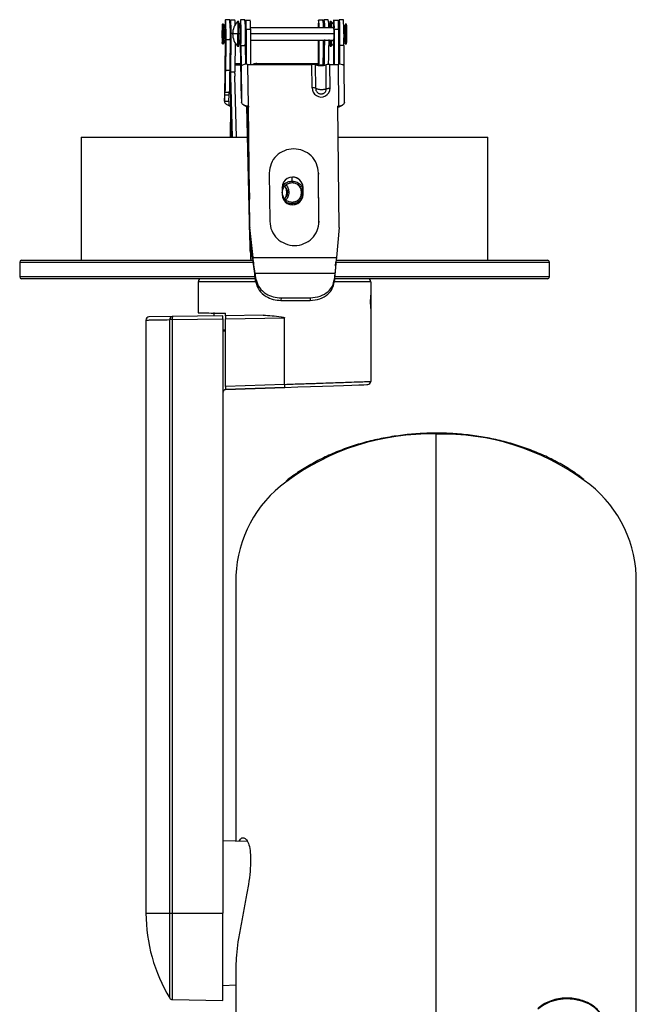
# Model space of a CAD drawing. Header units: millimetres. Extents: x 83 to 924, y 80 to 674.
# Tile 10 of 11: x 615 to 715, y 270 to 430. Entities that reach past the tile are written whole.
import ezdxf

# ---------------------------------------------------------------- set-up
doc = ezdxf.new("R2010")
doc.units = ezdxf.units.MM
doc.linetypes.add('SLD-Solid', pattern=[0])

msp = doc.modelspace()

# ---------------------------------------------------------------- linework, layer by layer
at = {"color": 7, "linetype": 'SLD-Solid', "lineweight": 25}
for p, q in [((649.41, 430.1), (648.71, 430.1)), ((650.25, 430.05), (649.55, 430.05)), ((651.88, 430.1), (651.18, 430.1)), ((652.04, 430.05), (652.74, 430.05)), ((664.54, 430.05), (663.84, 430.05)), ((665.4, 430.1), (664.7, 430.1)), ((666.33, 430.05), (667.03, 430.05)), ((667.86, 430.1), (667.17, 430.1)), ((648.41, 429.4), (648.21, 429.4)), ((648.52, 428.78), (648.43, 429.36)), ((648.74, 428.8), (648.52, 428.8)), ((649.56, 428.8), (649.49, 428.8)), ((650.88, 429.8), (650.68, 429.8)), ((651.2, 428.8), (650.94, 428.8)), ((651.16, 429.01), (651.19, 429.01)), ((652.03, 428.8), (651.95, 428.8)), ((652.09, 428.55), (652.79, 428.55)), ((652.09, 428.55), (652.09, 422.84)), ((666.32, 428.8), (652.79, 428.8)), ((652.79, 428.55), (652.79, 422.85)), ((664.71, 429), (664.73, 428.8)), ((665.9, 429.8), (665.7, 429.8)), ((666.38, 428.55), (667.08, 428.55)), ((666.38, 428.55), (666.38, 422.85)), ((667.19, 428.8), (667.08, 428.8)), ((667.08, 428.55), (667.08, 422.85)), ((667.18, 429.01), (667.15, 429.01)), ((668.06, 428.8), (667.94, 428.8)), ((668.15, 429.36), (668.06, 428.78)), ((668.36, 429.4), (668.16, 429.4)), ((648.26, 427.8), (648.27, 427.8)), ((648.27, 427.8), (648.47, 427.8)), ((648.43, 426.24), (648.52, 426.83)), ((648.47, 427.8), (648.55, 427.8)), ((648.52, 426.8), (648.74, 426.8)), ((648.55, 427.8), (648.76, 427.8)), ((648.7, 426.6), (648.68, 426.8)), ((648.79, 426.87), (649.49, 426.87)), ((649.49, 426.8), (649.56, 426.8)), ((649.49, 426.8), (649.49, 422.75)), ((649.5, 427.8), (649.6, 427.8)), ((649.63, 427.9), (649.88, 427.9)), ((650.75, 427.8), (649.88, 427.8)), ((650.95, 427.8), (650.75, 427.8)), ((650.94, 426.8), (651.2, 426.8)), ((651.22, 427.8), (650.95, 427.8)), ((651.95, 426.8), (652.03, 426.8)), ((652.06, 427.8), (651.96, 427.8)), ((666.35, 427.8), (652.79, 427.8)), ((652.79, 426.8), (666.32, 426.8)), ((663.78, 426.8), (663.78, 422.75)), ((664.69, 426.6), (664.67, 426.8)), ((667.21, 427.8), (667.08, 427.8)), ((667.08, 426.8), (667.19, 426.8)), ((667.94, 426.8), (668.06, 426.8)), ((668.1, 427.8), (667.95, 427.8)), ((668.06, 426.83), (668.15, 426.24)), ((668.22, 427.8), (668.1, 427.8)), ((668.42, 427.8), (668.22, 427.8)), ((648.21, 426.2), (648.41, 426.2)), ((648.66, 425.95), (648.62, 422.55)), ((648.7, 426.6), (648.72, 426.6)), ((650.68, 425.8), (650.88, 425.8)), ((651.23, 425.91), (651.26, 422.48)), ((651.23, 425.91), (651.93, 425.91)), ((651.93, 425.91), (651.95, 422.83)), ((664.65, 425.95), (664.61, 422.75)), ((664.71, 426.6), (664.69, 426.6)), ((665.7, 425.8), (665.9, 425.8)), ((667.21, 425.91), (667.24, 422.84)), ((667.91, 425.91), (667.21, 425.91)), ((667.91, 425.91), (667.95, 422.66)), ((668.16, 426.2), (668.36, 426.2)), ((648.6, 422.7), (648.54, 416.82)), ((648.61, 422.69), (648.54, 416.86)), ((648.61, 422.69), (648.62, 422.55)), ((648.61, 422.69), (648.62, 422.69)), ((649.49, 422.75), (649.49, 421.18)), ((649.49, 421.18), (649.49, 422.75)), ((649.49, 422.75), (649.49, 422.75)), ((650.91, 422.96), (650.3, 422.96)), ((650.94, 422.77), (650.3, 422.77)), ((650.3, 422.75), (651.16, 422.75)), ((650.91, 422.96), (650.94, 422.77)), ((651.16, 422.81), (650.94, 422.77)), ((650.94, 422.77), (650.98, 422.75)), ((650.94, 422.75), (650.94, 422.77)), ((651.28, 422.6), (651.26, 422.48)), ((651.28, 422.6), (651.33, 416.72)), ((652.31, 422.85), (662.75, 422.85)), ((652.31, 422.85), (652.38, 416.05)), ((653.17, 422.84), (653.24, 422.87)), ((653.24, 422.87), (653.4, 422.85)), ((663.78, 422.96), (653.82, 422.96)), ((653.82, 422.96), (653.84, 422.85)), ((662.79, 419.06), (662.75, 422.85)), ((663.78, 422.77), (663.32, 422.77)), ((663.36, 418.96), (663.33, 422.77)), ((663.37, 422.75), (665.01, 422.75)), ((665.7, 418.97), (665.66, 422.85)), ((665.66, 422.85), (667, 422.85)), ((667, 422.85), (667.07, 416.05)), ((668.02, 416.69), (667.97, 422.61)), ((648.7, 421.92), (649.4, 421.92)), ((649.49, 421.18), (649.5, 420.93)), ((649.55, 421.18), (649.49, 421.18)), ((649.49, 421.18), (649.49, 421.18)), ((649.5, 420.93), (649.74, 411.05)), ((649.5, 420.93), (649.55, 420.93)), ((649.74, 411.05), (649.5, 420.93)), ((649.5, 420.93), (649.5, 420.93)), ((649.59, 421.63), (649.55, 421.63)), ((649.55, 421.63), (649.55, 421.18)), ((649.55, 420.93), (649.8, 411.05)), ((649.59, 421.63), (650.29, 421.63)), ((650.24, 421.37), (650.25, 421.63)), ((650.49, 411.05), (650.24, 420.94)), ((648.54, 416.85), (648.62, 417.92)), ((648.62, 417.92), (649.32, 417.92)), ((648.64, 418.36), (649.34, 418.36)), ((649.24, 416.85), (649.32, 417.92)), ((649.55, 418.76), (649.52, 416.03)), ((651.26, 417.85), (651.33, 416.72)), ((648.54, 416.86), (648.54, 416.85)), ((648.54, 416.85), (648.54, 416.86)), ((648.54, 416.85), (649.24, 416.85)), ((648.54, 416.85), (649.24, 416.85)), ((648.94, 416.34), (649.39, 416.12)), ((649.24, 416.85), (649.24, 416.85)), ((649.52, 416.03), (649.62, 416.03)), ((649.54, 411.05), (649.59, 416.03)), ((649.57, 411.05), (649.62, 415.97)), ((651.33, 416.71), (651.33, 416.72)), ((651.33, 416.72), (651.33, 416.72)), ((651.81, 416.17), (652.22, 415.97)), ((652.63, 397.31), (652.16, 415.99)), ((652.22, 415.97), (652.6, 400.97)), ((652.38, 416.05), (652.35, 415.88)), ((652.35, 415.88), (652.45, 415.88)), ((652.38, 416.05), (652.48, 416.05)), ((652.48, 416.05), (652.45, 415.88)), ((652.64, 396.21), (652.45, 415.88)), ((652.67, 396.39), (652.48, 416.05)), ((667.07, 416.05), (666.97, 416.05)), ((667.16, 396.39), (666.97, 416.05)), ((667.04, 415.88), (666.97, 415.88)), ((667.07, 416.05), (667.04, 415.88)), ((667.17, 415.97), (667.6, 416.16)), ((625.31, 411.05), (625.31, 391.05)), ((625.31, 411.05), (652.29, 411.05)), ((667.02, 411.05), (691.31, 411.05)), ((691.31, 391.05), (691.31, 411.05)), ((655.83, 405.21), (655.9, 397.37)), ((659.55, 403.9), (659.55, 404.55)), ((663.82, 405.21), (663.8, 405.03)), ((663.87, 397.19), (663.8, 405.03)), ((663.9, 397.37), (663.82, 405.21)), ((657.92, 402.85), (657.92, 401.75)), ((659.55, 403.9), (659.54, 403.65)), ((661.31, 402.85), (661.29, 402.85)), ((661.29, 401.75), (661.29, 402.85)), ((661.31, 401.75), (661.31, 402.85)), ((657.92, 402.05), (657.94, 402.05)), ((658.68, 402.05), (658.76, 402.05)), ((659, 402.05), (658.76, 402.05)), ((661.07, 402.05), (661.14, 402.05)), ((661.29, 402.05), (661.14, 402.05)), ((661.31, 401.75), (661.29, 401.75)), ((659.55, 400.2), (659.54, 400.45)), ((659.55, 400.05), (659.55, 400.2)), ((663.9, 397.37), (663.87, 397.19)), ((652.67, 396.39), (652.64, 396.21)), ((653.17, 391.34), (652.64, 396.21)), ((652.75, 392.55), (652.66, 396.01)), ((653.19, 391.51), (652.67, 396.39)), ((652.74, 395.33), (652.84, 391.05)), ((667.16, 396.39), (666.73, 391.51)), ((615.31, 390.75), (615.31, 388.35)), ((615.31, 390.75), (653.22, 390.75)), ((615.61, 391.05), (653.18, 391.05)), ((653.19, 391.51), (653.17, 391.34)), ((653.19, 391.51), (666.73, 391.51)), ((666.59, 390.13), (666.65, 390.72)), ((666.65, 390.75), (701.31, 390.75)), ((666.68, 391.05), (701.01, 391.05)), ((701.31, 388.35), (701.31, 390.75)), ((653.53, 388.96), (653.51, 388.54)), ((653.67, 387.47), (653.51, 388.54)), ((653.53, 388.96), (666.47, 388.96)), ((653.69, 387.89), (653.53, 388.96)), ((666.45, 388.54), (666.36, 387.47)), ((666.47, 388.96), (666.38, 387.89)), ((666.47, 388.96), (666.45, 388.54)), ((653.54, 388.35), (615.31, 388.35)), ((653.61, 388.05), (615.61, 388.05)), ((644.31, 387.55), (644.31, 382.52)), ((653.66, 387.55), (644.31, 387.55)), ((653.69, 387.89), (653.67, 387.47)), ((666.38, 387.89), (666.36, 387.47)), ((672.31, 387.55), (666.36, 387.55)), ((701.01, 388.05), (666.41, 388.05)), ((701.31, 388.35), (666.44, 388.35)), ((672.31, 387.55), (672.31, 385.8)), ((672.31, 385.55), (672.31, 384.74)), ((657.75, 384.95), (657.73, 384.53)), ((657.73, 384.53), (662.46, 384.53)), ((657.75, 384.95), (662.48, 384.95)), ((662.48, 384.95), (662.46, 384.53)), ((672.31, 384.74), (672.24, 384.74)), ((672.31, 384.74), (672.31, 383.05)), ((648.31, 382.05), (640.09, 381.91)), ((646.81, 382.54), (646.81, 382.03)), ((648.71, 382.05), (648.71, 382.44)), ((654.83, 382.16), (648.71, 382.05)), ((672.31, 382.8), (672.31, 371.37)), ((635.81, 381.34), (635.81, 285.05)), ((640.09, 381.91), (636.3, 381.84)), ((639.68, 285.05), (639.68, 381.41)), ((640.09, 381.41), (639.68, 381.41)), ((640.09, 381.41), (648.31, 381.55)), ((640.09, 381.41), (640.09, 285.05)), ((648.31, 381.55), (648.31, 285.05)), ((648.71, 381.55), (658.31, 381.72)), ((648.71, 370.57), (648.71, 381.55)), ((658.31, 370.9), (658.31, 381.72)), ((648.71, 379.69), (648.31, 379.7)), ((648.71, 379.55), (648.31, 379.54)), ((658.31, 370.9), (648.71, 370.57)), ((658.33, 370.4), (648.71, 370.07)), ((648.71, 370.07), (658.33, 370.4)), ((682.91, 362.84), (682.91, 362.98)), ((682.91, 265.45), (682.91, 362.84)), ((650.41, 339.86), (650.41, 296.75)), ((715.41, 250.29), (715.41, 339.86)), ((652.27, 296.68), (648.31, 296.82)), ((635.81, 285.05), (639.68, 285.05)), ((639.68, 285.05), (640.09, 285.05)), ((639.68, 271.28), (639.68, 285.05)), ((640.09, 285.05), (648.31, 285.05)), ((640.09, 285.05), (640.09, 271.04)), ((648.31, 270.89), (648.31, 285.05)), ((650.41, 276.39), (650.41, 251.37)), ((650.41, 273.35), (648.31, 273.28)), ((640.09, 271.04), (648.31, 270.89))]:
    msp.add_line(p, q, dxfattribs=at)
at = {"color": 7, "linetype": 'SLD-Solid', "lineweight": 25, "flags": 128}
for points in [[(648.79, 426.87), (648.8, 427.71), (648.79, 428.55), (648.78, 429.3), (648.75, 429.83), (648.72, 430.09), (648.69, 430.02), (648.66, 429.66), (648.64, 429.03), (648.63, 428.8)], [(651.23, 425.91), (651.25, 426.52), (651.26, 427.31), (651.26, 428.16), (651.25, 428.97), (651.23, 429.61), (651.2, 430.01), (651.17, 430.09), (651.14, 429.86), (651.11, 429.35), (651.1, 428.8)], [(664.62, 428.8), (664.63, 429.03), (664.65, 429.66), (664.68, 430.02), (664.71, 430.09), (664.74, 429.83), (664.77, 429.3), (664.78, 428.8)], [(667.09, 428.8), (667.1, 429.35), (667.13, 429.86), (667.16, 430.09), (667.19, 430.01), (667.22, 429.61), (667.24, 428.97), (667.25, 428.16), (667.25, 427.31), (667.24, 426.52), (667.21, 425.91), (667.21, 425.91)], [(648.27, 427.8), (648.27, 428.41), (648.25, 428.93), (648.24, 429.28), (648.21, 429.4), (648.19, 429.28), (648.18, 429.2)], [(648.68, 428.8), (648.69, 428.9), (648.71, 429.04), (648.72, 429)], [(648.72, 429), (648.74, 428.78), (648.75, 428.41), (648.76, 427.94), (648.76, 427.45), (648.75, 427.02), (648.73, 426.71), (648.72, 426.56), (648.7, 426.6)], [(650.67, 429.8), (650.68, 429.8), (650.71, 429.65), (650.73, 429.22), (650.75, 428.57), (650.75, 427.8)], [(651.16, 429.01), (651.15, 428.8), (651.15, 428.8)], [(651.19, 426.59), (651.2, 426.8), (651.22, 427.16), (651.22, 427.62), (651.22, 428.11), (651.21, 428.55), (651.2, 428.88), (651.18, 429.04), (651.16, 429.01)], [(664.67, 428.8), (664.68, 428.9), (664.7, 429.04), (664.71, 429)], [(665.76, 428.8), (665.75, 429.22), (665.73, 429.65), (665.7, 429.8), (665.67, 429.65), (665.65, 429.22), (665.63, 428.8)], [(667.15, 429.01), (667.14, 428.8), (667.14, 428.8)], [(667.18, 426.59), (667.19, 426.8), (667.21, 427.16), (667.21, 427.62), (667.21, 428.11), (667.2, 428.55), (667.19, 428.88), (667.17, 429.04), (667.15, 429.01)], [(668.15, 429.36), (668.16, 429.4), (668.19, 429.28), (668.21, 428.93), (668.22, 428.41), (668.22, 427.8)], [(648.27, 427.8), (648.27, 427.19), (648.25, 426.67), (648.24, 426.32), (648.21, 426.2), (648.19, 426.32), (648.18, 426.4)], [(648.63, 426.8), (648.64, 426.58), (648.66, 425.95)], [(648.79, 426.87), (648.78, 426.25), (648.77, 425.63), (648.76, 425.01), (648.75, 424.39), (648.74, 423.77), (648.73, 423.15), (648.72, 422.54), (648.7, 421.92)], [(649.49, 426.87), (649.48, 426.25), (649.47, 425.63), (649.46, 425.01), (649.45, 424.39), (649.44, 423.77), (649.43, 423.15), (649.42, 422.54), (649.4, 421.92)], [(650.67, 425.8), (650.68, 425.8), (650.71, 425.95), (650.73, 426.39), (650.75, 427.04), (650.75, 427.8)], [(651.1, 426.8), (651.11, 426.31), (651.12, 425.68), (651.13, 425.05), (651.14, 424.42), (651.15, 423.79), (651.16, 423.17), (651.17, 422.54), (651.18, 421.92)], [(651.15, 426.8), (651.15, 426.73), (651.17, 426.56), (651.19, 426.59)], [(664.73, 426.8), (664.72, 426.71), (664.71, 426.56), (664.69, 426.6)], [(664.78, 426.87), (664.77, 426.25), (664.76, 425.63), (664.75, 425.01), (664.74, 424.39), (664.73, 423.77), (664.72, 423.15), (664.71, 422.69)], [(665.48, 426.87), (665.47, 426.25), (665.46, 425.63), (665.45, 425.01), (665.44, 424.39), (665.43, 423.77), (665.41, 423.15), (665.41, 422.84)], [(665.76, 426.8), (665.75, 426.39), (665.73, 425.95), (665.7, 425.8), (665.67, 425.95), (665.65, 426.39), (665.63, 426.8)], [(667.09, 426.8), (667.09, 426.31), (667.1, 425.68), (667.11, 425.05), (667.12, 424.42), (667.13, 423.79), (667.14, 423.17), (667.15, 422.84)], [(667.14, 426.8), (667.14, 426.73), (667.16, 426.56), (667.18, 426.59)], [(668.15, 426.24), (668.16, 426.2), (668.19, 426.32), (668.21, 426.67), (668.22, 427.19), (668.22, 427.8)], [(664.65, 425.95), (664.63, 426.58), (664.62, 426.73)], [(648.63, 422.75), (648.62, 422.74), (648.61, 422.69)], [(665.09, 418.89), (665.07, 421.06), (665.06, 422.77)], [(658.33, 370.4), (660.44, 370.48), (662.5, 370.55), (664.46, 370.62), (666.26, 370.68), (667.87, 370.73), (669.25, 370.78), (670.36, 370.82), (671.17, 370.85), (671.66, 370.87), (671.83, 370.87)], [(710.18, 266.88), (710.17, 267.13), (709.95, 268.05), (709.45, 268.91), (708.69, 269.68), (707.72, 270.31), (706.57, 270.77), (705.31, 271.04), (703.99, 271.12), (702.69, 270.99), (701.45, 270.66), (700.35, 270.14), (699.44, 269.47)]]:
    msp.add_lwpolyline(points, dxfattribs=at)
at = {"color": 7, "linetype": 'SLD-Solid', "lineweight": 25}
for centre, radius, start, end in [((629.51, 428), 20.01, 356.7743, 6.0327), ((658.35, 429.03), 8.86, 173.4003, 181.5035), ((635.52, 428.42), 14.13, 357.8886, 6.6181), ((646.91, 429.4), 3.4, 358.8177, 11.0281), ((627.1, 427.71), 24.89, 355.8413, 5.5037), ((658.98, 429), 7.03, 171.4154, 181.6434), ((642.08, 428.93), 10.02, 357.858, 6.4502), ((642.78, 428.93), 10.02, 357.858, 6.4502), ((672.64, 429.03), 8.86, 173.4003, 181.5035), ((656.89, 429), 7.03, 358.3566, 8.5846), ((657.59, 429), 7.03, 358.3566, 8.5846), ((659.36, 429.09), 6.13, 357.3308, 9.5283), ((673.27, 429), 7.03, 171.4154, 181.6434), ((656.37, 428.93), 10.02, 357.858, 6.4502), ((657.07, 428.93), 10.02, 357.858, 6.4502), ((637.72, 427.65), 30.24, 356.6985, 4.6466), ((637.79, 428.2), 10.69, 357.858, 6.4502), ((639.25, 428.01), 9.3, 358.7077, 4.7166), ((638.88, 427.8), 10.73, 354.6519, 5.3481), ((652.78, 427.8), 2.9, 136.4398, 180), ((637.6, 428.3), 13.36, 357.858, 6.4502), ((641.34, 427.8), 10.73, 354.6519, 5.3481), ((663.8, 427.8), 2.9, 31.8281, 43.5602), ((660.16, 428.93), 5.8, 358.775, 8.68), ((655.63, 427.8), 10.73, 354.6519, 5.3481), ((661.43, 428.05), 6.68, 357.858, 6.4502), ((657.74, 428.2), 10.69, 357.858, 6.4502), ((637.79, 427.4), 10.69, 353.5498, 2.142), ((639.25, 427.59), 9.3, 355.2834, 1.2923), ((319.63, 427.23), 330, 359.0267, 0.1164), ((652.78, 427.8), 2.9, 180, 223.5602), ((637.6, 427.3), 13.36, 353.5498, 2.142), ((330.97, 427.21), 332.96, 359.2166, 359.9294), ((331.59, 427.21), 333.03, 359.2187, 359.9294), ((660.16, 426.68), 5.8, 351.32, 1.225), ((1000.24, 427.22), 334, 180.0712, 180.7532), ((661.43, 427.55), 6.68, 353.5498, 2.142), ((657.74, 427.4), 10.69, 353.5498, 2.142), ((331.99, 427.1), 318.34, 359.0152, 359.8452), ((985.73, 427.21), 333.77, 180.0828, 180.752), ((663.8, 427.8), 2.9, 316.4398, 327.3792), ((650.91, 420.53), 2.43, 84.2017, 90.0525), ((652.08, 421.51), 1.36, 80.3343, 126.507), ((653.76, 421.44), 1.53, 87.7965, 109.8955), ((662.81, 421.15), 1.7, 72.1937, 92.0171), ((664.19, 425.73), 3.08, 253.7243, 286.2757), ((665.61, 420.93), 1.92, 88.4677, 106.7085), ((667.24, 421.73), 1.15, 50.4904, 101.8099), ((659.5, 421.18), 10.01, 180, 181.4311), ((659.56, 421.18), 10.01, 180, 181.4311), ((659.56, 421.18), 9.32, 178.7903, 181.4311), ((664.24, 419.01), 1.46, 177.9676, 358.6245), ((659.61, 402.85), 1.7, 359.9674, 180.0326), ((659.59, 402.85), 1.7, 359.9797, 89.9797), ((659.61, 401.75), 1.7, 179.9674, 0.0326), ((659.59, 401.75), 1.7, 270.0203, 0.0203), ((615.61, 390.75), 0.3, 90, 180), ((701.01, 390.75), 0.3, 0, 90), ((615.61, 388.35), 0.3, 180, 270), ((644.81, 387.55), 0.5, 90, 180), ((671.81, 387.55), 0.5, 0, 90), ((701.01, 388.35), 0.3, 270, 0), ((636.31, 381.34), 0.5, 90.9999, 180.0659), ((640.14, 381.44), 0.467, 95.7655, 184.3812), ((647.26, 381.66), 7.17, 178.0021, 181.9985), ((671.81, 371.37), 0.5, 271.9976, 359.9997), ((681.98, 323.68), 39.17, 88.6394, 126.7892), ((683.74, 323.28), 39.57, 54.0536, 91.1985), ((670.22, 339.04), 19.82, 126.1549, 177.6317), ((695.34, 338.93), 20.09, 2.6674, 54.6533), ((662.31, 285.05), 26.5, 180, 211.3236), ((640.1, 271.53), 0.5, 211.3236, 269)]:
    msp.add_arc(centre, radius, start, end, dxfattribs=at)
for points, knots in [([(648.18, 429.22), (648.18, 429.19), (648.17, 429.08), (648.17, 428.9), (648.16, 428.63), (648.15, 428.27), (648.15, 427.98), (648.15, 427.8)], [0, 0, 0, 0, 0.076386, 0.261712, 0.448271, 0.673119, 1, 1, 1, 1]), ([(648.23, 428.74), (648.23, 428.74), (648.22, 428.74), (648.23, 428.67), (648.23, 428.54), (648.24, 428.36), (648.24, 428.12), (648.24, 427.92), (648.24, 427.8)], [0, 0, 0, 0, 0.047239, 0.207063, 0.387714, 0.544794, 0.722172, 1, 1, 1, 1]), ([(668.43, 427.8), (668.43, 428.01), (668.43, 428.29), (668.42, 428.65), (668.41, 428.91), (668.4, 429.1), (668.39, 429.2), (668.39, 429.22)], [0, 0, 0, 0, 0.386085, 0.523388, 0.749122, 0.962367, 1, 1, 1, 1]), ([(648.15, 427.8), (648.15, 427.59), (648.15, 427.31), (648.16, 426.95), (648.17, 426.7), (648.18, 426.51), (648.18, 426.4), (648.18, 426.38)], [0, 0, 0, 0, 0.3860848, 0.5233877, 0.7491224, 0.9623674, 1, 1, 1, 1]), ([(648.24, 427.8), (648.24, 427.66), (648.24, 427.48), (648.24, 427.24), (648.23, 427.08), (648.23, 426.95), (648.23, 426.87), (648.23, 426.87), (648.23, 426.86)], [0, 0, 0, 0, 0.311567, 0.429048, 0.606285, 0.765717, 0.905814, 1, 1, 1, 1]), ([(668.39, 426.38), (668.39, 426.42), (668.4, 426.53), (668.41, 426.71), (668.42, 426.97), (668.43, 427.33), (668.43, 427.63), (668.43, 427.8)], [0, 0, 0, 0, 0.076386, 0.261712, 0.448271, 0.673119, 1, 1, 1, 1]), ([(648.7, 421.92), (648.69, 421.25), (648.67, 420.06), (648.65, 418.88), (648.64, 418.36)], [0, 0, 0, 0, 0.560018, 1, 1, 1, 1]), ([(649.4, 421.92), (649.39, 421.25), (649.37, 420.06), (649.35, 418.88), (649.34, 418.36)], [0, 0, 0, 0, 0.560018, 1, 1, 1, 1]), ([(651.18, 421.92), (651.19, 421.24), (651.21, 420.03), (651.23, 418.83), (651.24, 418.3)], [0, 0, 0, 0, 0.560018, 1, 1, 1, 1]), ([(663.36, 418.96), (663.33, 418.97), (663.26, 419), (663.12, 419.03), (662.96, 419.05), (662.84, 419.05), (662.79, 419.06)], [0, 0, 0, 0, 0.249961, 0.499943, 0.749953, 1, 1, 1, 1]), ([(663.36, 418.96), (663.36, 418.9), (663.36, 418.79), (663.4, 418.62), (663.48, 418.47), (663.58, 418.33), (663.71, 418.21), (663.86, 418.13), (664.03, 418.07), (664.2, 418.04), (664.38, 418.05), (664.55, 418.1), (664.7, 418.18), (664.84, 418.28), (664.95, 418.41), (665.04, 418.56), (665.09, 418.72), (665.09, 418.83), (665.1, 418.89)], [0, 0, 0, 0, 0.062504, 0.125007, 0.187509, 0.250012, 0.312513, 0.375015, 0.437515, 0.500016, 0.562515, 0.625015, 0.687513, 0.750012, 0.812509, 0.875007, 0.937504, 1, 1, 1, 1]), ([(663.36, 418.96), (663.4, 418.94), (663.49, 418.9), (663.67, 418.85), (663.92, 418.8), (664.11, 418.78), (664.21, 418.77)], [0, 0, 0, 0, 0.204746, 0.439697, 0.704802, 1, 1, 1, 1]), ([(648.62, 417.92), (648.63, 417.98), (648.63, 418.1), (648.64, 418.28), (648.64, 418.36)], [0, 0, 0, 0, 0.558786, 1, 1, 1, 1]), ([(649.32, 417.92), (649.32, 417.98), (649.33, 418.1), (649.34, 418.28), (649.34, 418.36)], [0, 0, 0, 0, 0.558786, 1, 1, 1, 1]), ([(651.24, 418.3), (651.24, 418.2), (651.25, 418.01), (651.25, 417.9), (651.26, 417.85)], [0, 0, 0, 0, 0.561985, 1, 1, 1, 1]), ([(648.54, 416.85), (648.55, 416.76), (648.57, 416.6), (648.75, 416.43), (648.9, 416.36), (648.94, 416.34)], [0, 0, 0, 0, 0.461873, 0.860434, 1, 1, 1, 1]), ([(649.24, 416.85), (649.25, 416.65), (649.26, 416.38), (649.38, 416.12), (649.45, 416.05), (649.49, 416.04), (649.51, 416.03), (649.52, 416.03)], [0, 0, 0, 0, 0.674271, 0.879632, 0.946564, 0.974283, 1, 1, 1, 1]), ([(652.38, 416.05), (652.32, 416.06), (652.19, 416.06), (652.01, 416.1), (651.83, 416.15), (651.62, 416.26), (651.4, 416.45), (651.36, 416.62), (651.33, 416.71)], [0, 0, 0, 0, 0.097957, 0.199708, 0.308757, 0.428804, 0.693387, 1, 1, 1, 1]), ([(652.35, 415.88), (652.34, 415.88), (652.32, 415.88), (652.28, 415.9), (652.24, 415.93), (652.23, 415.96), (652.22, 415.98)], [0, 0, 0, 0, 0.149143, 0.31043, 0.701492, 1, 1, 1, 1]), ([(667.17, 415.97), (667.16, 415.96), (667.15, 415.93), (667.11, 415.9), (667.07, 415.88), (667.05, 415.88), (667.04, 415.88)], [0, 0, 0, 0, 0.255, 0.669269, 0.84083, 1, 1, 1, 1]), ([(668.02, 416.69), (668.01, 416.6), (667.99, 416.44), (667.8, 416.26), (667.6, 416.15), (667.43, 416.1), (667.25, 416.06), (667.13, 416.06), (667.07, 416.05)], [0, 0, 0, 0, 0.28689, 0.559, 0.68248, 0.794612, 0.899265, 1, 1, 1, 1]), ([(663.82, 405.21), (663.76, 405.72), (663.63, 406.75), (662.69, 408.06), (661.36, 408.92), (659.79, 409.23), (658.23, 408.92), (656.91, 408.06), (656, 406.75), (655.89, 405.72), (655.83, 405.21)], [0, 0, 0, 0, 0.126327, 0.251959, 0.376388, 0.5, 0.623612, 0.748041, 0.873673, 1, 1, 1, 1]), ([(657.92, 402.89), (658.02, 403.06), (658.23, 403.43), (658.83, 403.82), (659.31, 403.87), (659.55, 403.9)], [0, 0, 0, 0, 0.278428, 0.642302, 1, 1, 1, 1]), ([(657.94, 402.05), (657.97, 402.26), (658.02, 402.68), (658.39, 403.21), (658.92, 403.58), (659.34, 403.63), (659.54, 403.65)], [0, 0, 0, 0, 0.249537, 0.500019, 0.752415, 1, 1, 1, 1]), ([(658.68, 402.05), (658.66, 402.26), (658.63, 402.63), (658.41, 402.91), (658.31, 403.03)], [0, 0, 0, 0, 0.582886, 1, 1, 1, 1]), ([(658.35, 403.09), (658.46, 402.95), (658.7, 402.65), (658.74, 402.26), (658.76, 402.05)], [0, 0, 0, 0, 0.454339, 1, 1, 1, 1]), ([(658.54, 403.26), (658.55, 403.25), (658.74, 403.11), (658.93, 402.68), (658.98, 402.26), (659, 402.05)], [0, 0, 0, 0, 0.041335, 0.524883, 1, 1, 1, 1]), ([(661.07, 402.05), (661.04, 402.26), (660.99, 402.68), (660.62, 403.22), (660.09, 403.58), (659.68, 403.63), (659.47, 403.65)], [0, 0, 0, 0, 0.251496, 0.502905, 0.754327, 1, 1, 1, 1]), ([(659.54, 403.65), (659.76, 403.63), (660.18, 403.58), (660.71, 403.21), (661.07, 402.68), (661.12, 402.26), (661.14, 402.05)], [0, 0, 0, 0, 0.251202, 0.502579, 0.753887, 1, 1, 1, 1]), ([(659.55, 403.9), (659.83, 403.87), (660.37, 403.79), (661, 403.31), (661.2, 402.89), (661.29, 402.71)], [0, 0, 0, 0, 0.366848, 0.732549, 1, 1, 1, 1]), ([(659.54, 400.45), (659.33, 400.48), (658.91, 400.52), (658.38, 400.9), (658.01, 401.43), (657.97, 401.85), (657.94, 402.05)], [0, 0, 0, 0, 0.251244, 0.502608, 0.75393, 1, 1, 1, 1]), ([(658.31, 401.07), (658.41, 401.19), (658.63, 401.48), (658.66, 401.84), (658.68, 402.05)], [0, 0, 0, 0, 0.424287, 1, 1, 1, 1]), ([(658.76, 402.05), (658.74, 401.84), (658.7, 401.45), (658.46, 401.15), (658.35, 401.01)], [0, 0, 0, 0, 0.553079, 1, 1, 1, 1]), ([(659, 402.05), (658.98, 401.8), (658.94, 401.35), (658.66, 401), (658.53, 400.84)], [0, 0, 0, 0, 0.549681, 1, 1, 1, 1]), ([(659.47, 400.45), (659.68, 400.48), (660.1, 400.52), (660.63, 400.89), (661, 401.42), (661.04, 401.84), (661.07, 402.05)], [0, 0, 0, 0, 0.248865, 0.499324, 0.751422, 1, 1, 1, 1]), ([(661.14, 402.05), (661.12, 401.84), (661.07, 401.42), (660.7, 400.89), (660.17, 400.52), (659.75, 400.48), (659.54, 400.45)], [0, 0, 0, 0, 0.249559, 0.500057, 0.752476, 1, 1, 1, 1]), ([(661.2, 401.23), (661.1, 401.06), (660.88, 400.68), (660.28, 400.29), (659.79, 400.23), (659.55, 400.2)], [0, 0, 0, 0, 0.288786, 0.647495, 1, 1, 1, 1]), ([(659.55, 400.2), (659.27, 400.23), (658.79, 400.28), (658.44, 400.61), (658.29, 400.74)], [0, 0, 0, 0, 0.578686, 1, 1, 1, 1]), ([(655.9, 397.37), (655.97, 396.85), (656.1, 395.82), (657.04, 394.52), (658.37, 393.65), (659.94, 393.35), (661.5, 393.65), (662.82, 394.52), (663.73, 395.82), (663.84, 396.85), (663.9, 397.37)], [0, 0, 0, 0, 0.126327, 0.251959, 0.376388, 0.5, 0.623612, 0.748041, 0.873673, 1, 1, 1, 1]), ([(652.75, 392.55), (652.75, 392.44), (652.76, 392.23), (652.77, 391.86), (652.79, 391.47), (652.81, 391.2), (652.83, 391.07), (652.84, 391.06), (652.84, 391.05)], [0, 0, 0, 0, 0.135945, 0.270431, 0.500013, 0.72958, 0.863721, 1, 1, 1, 1]), ([(653.51, 388.54), (653.44, 389.03), (653.32, 389.9), (653.21, 390.9), (653.17, 391.34)], [0, 0, 0, 0, 0.559814, 1, 1, 1, 1]), ([(653.53, 388.96), (653.47, 389.41), (653.35, 390.2), (653.24, 391.11), (653.19, 391.51)], [0, 0, 0, 0, 0.559815, 1, 1, 1, 1]), ([(666.6, 390.16), (666.58, 390.01), (666.53, 389.42), (666.49, 388.92), (666.45, 388.54)], [0, 0, 0, 0, 0.259092, 1, 1, 1, 1]), ([(666.73, 391.51), (666.68, 391.01), (666.59, 390.1), (666.51, 389.31), (666.47, 388.96)], [0, 0, 0, 0, 0.559815, 1, 1, 1, 1]), ([(653.67, 387.47), (653.8, 387.03), (654.06, 386.15), (655.16, 385.19), (656.43, 384.63), (657.3, 384.57), (657.73, 384.53)], [0, 0, 0, 0, 0.282733, 0.562781, 0.782291, 1, 1, 1, 1]), ([(653.69, 387.89), (653.82, 387.44), (654.09, 386.56), (655.18, 385.61), (656.46, 385.05), (657.32, 384.98), (657.75, 384.95)], [0, 0, 0, 0, 0.282733, 0.562781, 0.782291, 1, 1, 1, 1]), ([(662.46, 384.53), (663.01, 384.59), (664.1, 384.69), (665.35, 385.46), (666.14, 386.42), (666.28, 387.12), (666.36, 387.47)], [0, 0, 0, 0, 0.276858, 0.555353, 0.777418, 1, 1, 1, 1]), ([(662.48, 384.95), (663.03, 385), (664.12, 385.11), (665.37, 385.88), (666.16, 386.84), (666.3, 387.54), (666.38, 387.89)], [0, 0, 0, 0, 0.2768579, 0.5553528, 0.7774176, 1, 1, 1, 1]), ([(672.31, 385.8), (672.31, 385.78), (672.31, 385.73), (672.27, 385.38), (672.24, 384.88), (672.23, 384.49), (672.23, 384.3)], [0, 0, 0, 0, 0.254397, 0.507503, 0.75764, 1, 1, 1, 1]), ([(672.23, 384.3), (672.23, 384.11), (672.24, 383.71), (672.27, 383.22), (672.31, 382.87), (672.31, 382.82), (672.31, 382.8)], [0, 0, 0, 0, 0.245765, 0.495079, 0.749283, 1, 1, 1, 1]), ([(644.31, 382.52), (644.36, 382.52), (644.47, 382.52), (645.33, 382.5), (646.69, 382.48), (648.03, 382.46), (648.71, 382.44)], [0, 0, 0, 0, 0.238907, 0.485209, 0.738907, 1, 1, 1, 1]), ([(648.31, 381.55), (648.31, 381.62), (648.31, 381.75), (648.31, 381.91), (648.31, 382.03), (648.31, 382.04), (648.31, 382.05)], [0, 0, 0, 0, 0.250021, 0.5000151, 0.7500017, 1, 1, 1, 1]), ([(654.83, 382.16), (655.8, 382.09), (656.89, 382.01), (658.03, 381.8), (658.22, 381.76), (658.29, 381.74), (658.31, 381.73), (658.31, 381.72), (658.31, 381.72), (658.31, 381.72)], [0, 0, 0, 0, 0.8320625, 0.9345979, 0.9809583, 0.9936517, 0.9975154, 0.9989002, 1, 1, 1, 1]), ([(635.81, 381.34), (635.86, 381.34), (635.96, 381.34), (636.73, 381.36), (637.91, 381.38), (639.09, 381.4), (639.68, 381.41)], [0, 0, 0, 0, 0.2499999, 0.4999999, 0.7499999, 1, 1, 1, 1]), ([(658.31, 370.9), (658.78, 370.92), (659.67, 370.95), (660.91, 370.99), (661.98, 371.02), (662.88, 371.05), (664.03, 371.09), (665.4, 371.14), (666.92, 371.19), (668.52, 371.25), (670.08, 371.3), (671.37, 371.34), (672.17, 371.37), (672.27, 371.37), (672.31, 371.37)], [0, 0, 0, 0, 0.063888, 0.120845, 0.17087, 0.21396, 0.250116, 0.338958, 0.422352, 0.500299, 0.630302, 0.756917, 0.880149, 1, 1, 1, 1]), ([(658.31, 370.9), (658.32, 370.84), (658.32, 370.7), (658.32, 370.54), (658.33, 370.42), (658.33, 370.41), (658.33, 370.4)], [0, 0, 0, 0, 0.25, 0.5, 0.75, 1, 1, 1, 1]), ([(648.71, 370.57), (648.71, 370.53), (648.71, 370.46), (648.71, 370.36), (648.71, 370.27), (648.71, 370.17), (648.71, 370.09), (648.71, 370.07), (648.71, 370.07)], [0, 0, 0, 0, 0.135255, 0.267646, 0.397178, 0.523854, 0.767534, 1, 1, 1, 1]), ([(682.91, 362.98), (682.41, 362.98), (680.95, 362.97), (678.54, 362.8), (675.72, 362.44), (672.95, 361.91), (670.26, 361.2), (667.66, 360.32), (665.19, 359.29), (662.85, 358.1), (660.68, 356.76), (659.26, 355.79), (658.62, 355.23), (658.59, 355.2)], [0, 0, 0, 0, 0.0549955, 0.1593002, 0.263635, 0.3679787, 0.4723341, 0.5767031, 0.6810862, 0.7854819, 0.889885, 0.9942836, 1, 1, 1, 1]), ([(706.88, 355.45), (706.66, 355.63), (705.82, 356.32), (704.15, 357.4), (701.91, 358.67), (699.5, 359.78), (696.97, 360.74), (694.33, 361.54), (691.6, 362.17), (688.81, 362.63), (686.01, 362.91), (684.04, 362.98), (683.02, 362.98), (682.91, 362.98)], [0, 0, 0, 0, 0.036684, 0.14289, 0.249134, 0.355399, 0.46167, 0.56794, 0.674206, 0.780467, 0.886724, 0.987397, 1, 1, 1, 1]), ([(650.95, 296.73), (651.01, 296.85), (651.19, 297.23), (651.59, 297.36), (652.05, 297.15), (652.46, 296.45), (652.74, 295.32), (652.84, 293.77), (652.74, 291.88), (652.46, 289.74), (652.05, 287.43), (651.58, 285.05), (651.12, 282.66), (650.73, 280.37), (650.46, 278.2), (650.43, 276.99), (650.41, 276.39)], [0, 0, 0, 0, 0.03667, 0.11094, 0.185051, 0.259009, 0.333217, 0.407002, 0.481296, 0.555369, 0.629516, 0.703842, 0.777732, 0.851997, 0.925866, 1, 1, 1, 1]), ([(710.14, 266.55), (710.16, 266.75), (710.21, 267.26), (710, 268.07), (709.56, 268.91), (708.89, 269.66), (708.02, 270.3), (706.99, 270.79), (705.84, 271.13), (704.62, 271.28), (703.38, 271.26), (702.16, 271.05), (701.04, 270.65), (700.14, 270.17), (699.68, 269.78), (699.49, 269.62)], [0, 0, 0, 0, 0.054022, 0.132639, 0.211241, 0.290735, 0.371348, 0.452719, 0.534417, 0.616177, 0.697982, 0.779888, 0.861948, 0.944212, 1, 1, 1, 1])]:
    msp.add_open_spline(points, degree=3, knots=knots, dxfattribs=at)
for points in [[(664.21, 418.77), (664.3, 418.77), (664.47, 418.78), (664.71, 418.8), (664.93, 418.84), (665.04, 418.87), (665.09, 418.89)], [(665.09, 418.89), (665.13, 418.9), (665.21, 418.93), (665.36, 418.95), (665.52, 418.97), (665.64, 418.97), (665.7, 418.97)], [(648.71, 382.05), (648.71, 382.04), (648.71, 382.03), (648.71, 381.91), (648.71, 381.75), (648.71, 381.61), (648.71, 381.55)], [(648.71, 370.06), (648.66, 370.04), (648.55, 370.01), (648.42, 369.89), (648.33, 369.74), (648.32, 369.63), (648.31, 369.57)]]:
    msp.add_open_spline(points, degree=3, dxfattribs=at)

doc.saveas('drawing.dxf')
